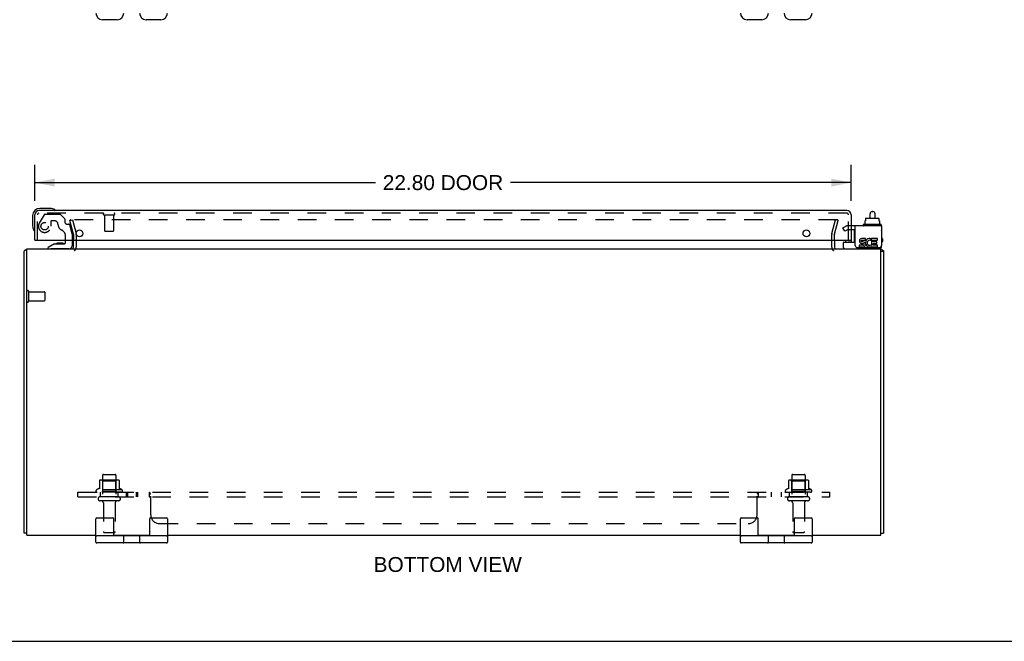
# Model space of a CAD drawing. Header units: inches. Extents: x 0 to 94.4, y 0 to 61.1.
# Tile 2 of 6: x 19.7 to 47.2, y 0 to 17.4. Entities that reach past the tile are written whole.
import ezdxf

# ---------------------------------------------------------------- set-up
doc = ezdxf.new("R2010")
doc.units = ezdxf.units.IN
doc.header["$LTSCALE"] = 5.194444
doc.header["$MEASUREMENT"] = 0
doc.linetypes.add('HIDDEN', pattern=[0.2, 0.1, -0.1])
doc.layers.get('0').update_dxf_attribs({"linetype": 'CONTINUOUS'})
for name, color, linetype in [('DEFAULT_2', 8, 'HIDDEN'), ('DIMENSIONS', 7, 'CONTINUOUS'), ('DOOR_ASSEMBLY', 7, 'CONTINUOUS'), ('SUBPANEL', 7, 'CONTINUOUS')]:
    doc.layers.add(name, color=color, linetype=linetype)
doc.styles.get("Standard").update_dxf_attribs({"font": 'arial.ttf'})
doc.dimstyles.new('DIMSTYLE_1', dxfattribs={"dimtxt": 0.416667, "dimasz": 0.555556, "dimexe": 0.09, "dimexo": 0.07, "dimgap": 0.0375, "dimtad": 0, "dimtih": 1, "dimtoh": 1, "dimzin": 4, "dimdsep": 46, "dimtxsty": 'Standard', "dimblk": '_FILLED', "dimblk1": '_FILLED', "dimblk2": '_FILLED', "dimcen": 0.09, "dimadec": 3, "dimazin": 1, "dimtfac": 1, "dimtdec": 3, "dimtofl": 0, "dimtmove": 0, "dimatfit": 3, "dimldrblk": '_FILLED', "dimfxl": 0, "dimtolj": 1, "dimtzin": 4, "dimarcsym": 0})

# ---------------------------------------------------------------- blocks, each defined once
blk = doc.blocks.new('_FILLED')
at = {"color": 0, "linetype": 'ByBlock'}
blk.add_solid([(0, 0), (-1, 0.2), (-1, -0.2)], dxfattribs=at)
blk = doc.blocks.new('*D3')
at = {"layer": 'DIMENSIONS', "color": 2, "linetype": 'Continuous'}
for p, q in [((20.146, 12.3), (20.146, 13.308)), ((42.946, 12.3), (42.946, 13.308)), ((20.146, 12.808), (29.657, 12.808)), ((42.946, 12.808), (33.435, 12.808))]:
    blk.add_line(p, q, dxfattribs=at)
at = {"layer": 'DIMENSIONS', "color": 2, "linetype": 'Continuous', "xscale": 0.5555555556, "yscale": 0.5555555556, "zscale": 0.5555555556, "rotation": 180}
blk.add_blockref('_FILLED', (20.146, 12.808), dxfattribs=at)
at = {"layer": 'DIMENSIONS', "color": 2, "linetype": 'Continuous', "xscale": 0.5555555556, "yscale": 0.5555555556, "zscale": 0.5555555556}
blk.add_blockref('_FILLED', (42.946, 12.808), dxfattribs=at)
at = {"layer": 'DIMENSIONS', "color": 2, "linetype": 'Continuous', "insert": (31.546, 13.017), "char_height": 0.4167, "width": 3.36121, "attachment_point": 2, "line_spacing_factor": 0.9}
blk.add_mtext('22.80 DOOR', dxfattribs=at)

msp = doc.modelspace()

# ---------------------------------------------------------------- linework, layer by layer
at = {"color": 7, "linetype": 'Continuous'}
for p, q in [((22.448, 17.357), (22.037, 17.357)), ((23.667, 17.357), (23.256, 17.357)), ((40.448, 17.357), (40.037, 17.357)), ((41.667, 17.357), (41.256, 17.357)), ((43.475, 11.813), (43.475, 11.937)), ((43.535, 11.997), (43.555, 11.997)), ((43.615, 11.813), (43.615, 11.937)), ((43.276, 11.628), (43.276, 11.608)), ((43.773, 11.638), (43.286, 11.638)), ((43.328, 11.745), (43.344, 11.745)), ((43.328, 11.745), (43.328, 11.638)), ((43.344, 11.803), (43.344, 11.745)), ((43.355, 11.813), (43.71, 11.813)), ((43.721, 11.803), (43.721, 11.745)), ((43.721, 11.745), (43.738, 11.745)), ((43.738, 11.745), (43.738, 11.638)), ((43.783, 11.628), (43.783, 11.608)), ((42.733, 11), (42.733, 11.138)), ((42.743, 11.148), (43.058, 11.148)), ((43.795, 11.04), (43.795, 11.054)), ((43.777, 10.897), (43.852, 10.897)), ((21.852, 2.77), (21.852, 3.42)), ((21.877, 3.445), (22.327, 3.445)), ((22.352, 2.945), (22.352, 3.42)), ((23.352, 3.42), (23.352, 2.945)), ((23.377, 3.445), (23.827, 3.445)), ((23.852, 3.42), (23.852, 2.77)), ((39.852, 2.77), (39.852, 3.42)), ((39.877, 3.445), (40.327, 3.445)), ((40.352, 2.945), (40.352, 3.42)), ((41.352, 3.42), (41.352, 2.945)), ((41.377, 3.445), (41.827, 3.445)), ((41.852, 3.42), (41.852, 2.77)), ((19.927, 3.023), (19.852, 3.023)), ((23.827, 2.945), (21.877, 2.945)), ((22.557, 2.945), (22.557, 2.96)), ((22.633, 2.77), (22.633, 2.92)), ((23.071, 2.92), (23.071, 2.77)), ((23.147, 2.945), (23.147, 2.96)), ((41.827, 2.945), (39.877, 2.945)), ((40.557, 2.945), (40.557, 2.96)), ((40.633, 2.77), (40.633, 2.92)), ((41.071, 2.92), (41.071, 2.77)), ((41.147, 2.945), (41.147, 2.96)), ((43.777, 3.023), (43.852, 3.023)), ((23.827, 2.745), (21.877, 2.745)), ((41.827, 2.745), (39.877, 2.745)), ((0, 0), (94.444, 0))]:
    msp.add_line(p, q, dxfattribs=at)
at = {"color": 3, "linetype": 'Continuous'}
for p, q in [((43.795, 11.598), (43.058, 11.598)), ((43.058, 11.054), (43.058, 11.598)), ((43.795, 11.598), (43.795, 11.054)), ((21.227, 11.002), (21.227, 11.203)), ((42.477, 11.203), (42.477, 11.002)), ((43.274, 11.06), (43.173, 11.06)), ((43.173, 11.06), (43.173, 11.013)), ((43.173, 11.013), (43.274, 11.013)), ((43.228, 11.108), (43.279, 11.108)), ((43.343, 11.245), (43.243, 11.245)), ((43.243, 11.199), (43.343, 11.199)), ((43.274, 11.152), (43.243, 11.152)), ((43.343, 11.199), (43.343, 11.245)), ((43.487, 11.193), (43.505, 11.236)), ((43.514, 11.052), (43.499, 11.072)), ((43.684, 11.245), (43.514, 11.245)), ((43.514, 11.245), (43.514, 11.052)), ((43.514, 11.027), (43.514, 11.013)), ((43.514, 11.013), (43.684, 11.013)), ((43.56, 11.199), (43.684, 11.199)), ((43.56, 11.152), (43.56, 11.199)), ((43.66, 11.152), (43.56, 11.152)), ((43.56, 11.108), (43.66, 11.108)), ((43.56, 11.06), (43.56, 11.108)), ((43.684, 11.06), (43.56, 11.06)), ((43.66, 11.108), (43.66, 11.152)), ((43.684, 11.199), (43.684, 11.245)), ((43.684, 11.013), (43.684, 11.06)), ((19.852, 3.023), (19.852, 10.897)), ((19.927, 2.96), (19.927, 10.96)), ((19.927, 10.96), (43.777, 10.96)), ((43.118, 10.994), (43.735, 10.994)), ((43.777, 2.96), (43.777, 10.96)), ((43.852, 10.897), (43.852, 3.023)), ((19.927, 2.96), (21.852, 2.96)), ((22.352, 2.96), (23.352, 2.96)), ((23.852, 2.96), (39.852, 2.96)), ((40.352, 2.96), (41.352, 2.96)), ((41.852, 2.96), (43.777, 2.96))]:
    msp.add_line(p, q, dxfattribs=at)
for points in [[(19.866, 10.911), (19.864, 10.91), (19.862, 10.909), (19.86, 10.908), (19.858, 10.907), (19.857, 10.906), (19.855, 10.905), (19.854, 10.903), (19.853, 10.902), (19.853, 10.901), (19.852, 10.9), (19.852, 10.899), (19.852, 10.898), (19.852, 10.897)], [(19.883, 10.922), (19.881, 10.921), (19.88, 10.92), (19.878, 10.919), (19.876, 10.917), (19.874, 10.916), (19.872, 10.915), (19.87, 10.914), (19.866, 10.911)], [(43.821, 10.922), (43.822, 10.921), (43.824, 10.92), (43.826, 10.919), (43.827, 10.917), (43.829, 10.916), (43.832, 10.915), (43.834, 10.914)], [(43.834, 10.914), (43.838, 10.911), (43.84, 10.91), (43.842, 10.909), (43.844, 10.908), (43.845, 10.907), (43.847, 10.906), (43.848, 10.905), (43.849, 10.903), (43.85, 10.902), (43.851, 10.901), (43.851, 10.9), (43.852, 10.899), (43.852, 10.898), (43.852, 10.897)]]:
    msp.add_lwpolyline(points, dxfattribs=at)
at = {"color": 7, "linetype": 'Continuous'}
for centre, radius, start, end in [((22.037, 17.542), 0.185, 180, 270), ((22.448, 17.542), 0.185, 270, 360), ((23.256, 17.542), 0.185, 180, 270), ((23.667, 17.542), 0.185, 270, 360), ((40.037, 17.542), 0.185, 180, 270), ((40.448, 17.542), 0.185, 270, 360), ((41.256, 17.542), 0.185, 180, 270), ((41.667, 17.542), 0.185, 270, 360), ((43.535, 11.937), 0.06, 90, 180), ((43.555, 11.937), 0.06, 0, 90), ((43.286, 11.628), 0.01, 90, 180), ((43.286, 11.608), 0.01, 180, 270), ((43.773, 11.628), 0.01, 0, 90), ((43.773, 11.608), 0.01, 270, 360), ((43.78, 11.48), 0.0162, 343.791, 16.209), ((42.743, 11.138), 0.01, 90, 180), ((42.773, 11), 0.04, 180, 270), ((43.715, 11.04), 0.08, 270, 360), ((21.877, 3.42), 0.025, 90, 180), ((22.327, 3.42), 0.025, 0, 90), ((23.377, 3.42), 0.025, 90, 180), ((23.827, 3.42), 0.025, 0, 90), ((39.877, 3.42), 0.025, 90, 180), ((40.327, 3.42), 0.025, 0, 90), ((41.377, 3.42), 0.025, 90, 180), ((41.827, 3.42), 0.025, 0, 90), ((21.877, 2.92), 0.025, 90, 180), ((21.877, 2.77), 0.025, 180, 270), ((22.608, 2.92), 0.025, 0, 90), ((22.608, 2.77), 0.025, 270, 360), ((23.096, 2.92), 0.025, 90, 180), ((23.096, 2.77), 0.025, 180, 270), ((23.827, 2.92), 0.025, 0, 90), ((23.827, 2.77), 0.025, 270, 360), ((39.877, 2.92), 0.025, 90, 180), ((39.877, 2.77), 0.025, 180, 270), ((40.608, 2.92), 0.025, 0, 90), ((40.608, 2.77), 0.025, 270, 360), ((41.096, 2.92), 0.025, 90, 180), ((41.096, 2.77), 0.025, 180, 270), ((41.827, 2.92), 0.025, 0, 90), ((41.827, 2.77), 0.025, 270, 360)]:
    msp.add_arc(centre, radius, start, end, dxfattribs=at)
at = {"color": 3, "linetype": 'Continuous'}
for centre, radius, start, end in [((21.185, 11.002), 0.042, 270, 360), ((42.519, 11.002), 0.042, 180, 270), ((43.118, 11.054), 0.06, 180, 270), ((43.243, 11.176), 0.0696, 89.9911, 257.4338), ((43.243, 11.176), 0.0232, 90, 270.0485), ((43.274, 11.083), 0.0696, 270, 90), ((43.274, 11.083), 0.0232, 270, 351.2295), ((43.27, 11.082), 0.0267, 353.4285, 71.7628), ((43.459, 11.129), 0.116, 66.5966, 251.8791), ((43.459, 11.129), 0.0696, 66.5966, 305.1122), ((43.46, 11.127), 0.114, 251.4199, 296.1963), ((43.459, 11.129), 0.116, 295.737, 297.8532), ((43.735, 11.054), 0.06, 270, 360), ((19.969, 10.843), 0.117, 111.0402, 137.4431), ((43.735, 10.843), 0.117, 42.5569, 68.9598)]:
    msp.add_arc(centre, radius, start, end, dxfattribs=at)
at = {"color": 7, "linetype": 'Continuous'}
for centre, major_axis, ratio, start_param, end_param in [((43.355, 11.803), (0.0111, 0), 0.898834, 1.570796, 3.141593), ((43.71, 11.803), (0.0113, 0), 0.88616, 0, 1.570796)]:
    msp.add_ellipse(centre, major_axis=major_axis, ratio=ratio, start_param=start_param, end_param=end_param, dxfattribs=at)
at = {"layer": 'DEFAULT_2', "color": 8, "linetype": 'HIDDEN'}
for p, q in [((21.122, 11.754), (21.195, 11.773)), ((21.226, 11.367), (21.122, 11.754)), ((42.554, 11.773), (21.149, 11.773)), ((21.195, 11.773), (21.298, 11.387)), ((42.405, 11.387), (42.509, 11.773)), ((42.478, 11.367), (42.581, 11.754)), ((42.581, 11.754), (42.509, 11.773)), ((42.556, 11.773), (42.554, 11.773)), ((42.717, 11.543), (42.789, 11.584)), ((43.058, 11.598), (42.841, 11.598)), ((21.227, 11.361), (21.227, 11.203)), ((21.302, 11.361), (21.302, 11.002)), ((42.402, 11.002), (42.402, 11.361)), ((42.477, 11.203), (42.477, 11.361)), ((42.769, 11.453), (42.717, 11.543)), ((42.841, 11.494), (42.769, 11.453)), ((43.058, 11.494), (42.841, 11.494)), ((19.97, 9.777), (19.97, 9.493)), ((19.97, 9.759), (20.417, 9.759)), ((20.427, 9.749), (20.427, 9.521)), ((19.97, 9.511), (20.417, 9.511)), ((21.949, 4.486), (21.949, 4.258)), ((22.482, 4.496), (21.971, 4.496)), ((22.043, 4.476), (22.023, 4.496)), ((22.039, 4.63), (22.039, 4.035)), ((22.043, 4.18), (22.043, 4.476)), ((22.41, 4.476), (22.043, 4.476)), ((22.069, 4.66), (22.384, 4.66)), ((22.41, 4.476), (22.43, 4.496)), ((22.41, 4.18), (22.41, 4.476)), ((22.414, 4.63), (22.414, 4.035)), ((22.504, 4.486), (22.504, 4.258)), ((41.199, 4.486), (41.199, 4.258)), ((41.732, 4.496), (41.221, 4.496)), ((41.293, 4.476), (41.273, 4.496)), ((41.289, 4.63), (41.289, 4.035)), ((41.66, 4.476), (41.293, 4.476)), ((41.293, 4.18), (41.293, 4.476)), ((41.319, 4.66), (41.634, 4.66)), ((41.66, 4.476), (41.68, 4.496)), ((41.66, 4.18), (41.66, 4.476)), ((41.664, 4.63), (41.664, 4.035)), ((41.754, 4.486), (41.754, 4.258)), ((22.583, 4.23), (21.871, 4.23)), ((22.561, 4.16), (21.893, 4.16)), ((22.043, 4.18), (22.023, 4.16)), ((22.41, 4.18), (22.043, 4.18)), ((22.41, 4.18), (22.43, 4.16)), ((41.833, 4.23), (41.121, 4.23)), ((41.811, 4.16), (41.143, 4.16)), ((41.293, 4.18), (41.273, 4.16)), ((41.66, 4.18), (41.293, 4.18)), ((41.66, 4.18), (41.68, 4.16)), ((22.484, 4.035), (21.969, 4.035)), ((22.484, 3.925), (21.969, 3.925)), ((22.062, 3.863), (22.062, 3.065)), ((22.392, 3.863), (22.392, 3.065)), ((41.734, 4.035), (41.219, 4.035)), ((41.734, 3.925), (41.219, 3.925)), ((41.312, 3.863), (41.312, 3.065)), ((41.642, 3.863), (41.642, 3.065)), ((22.092, 3.035), (22.362, 3.035)), ((41.342, 3.035), (41.612, 3.035))]:
    msp.add_line(p, q, dxfattribs=at)
for points in [[(21.149, 11.773), (21.148, 11.773), (21.146, 11.773), (21.144, 11.772), (21.142, 11.772), (21.141, 11.771), (21.139, 11.77), (21.138, 11.769), (21.136, 11.768), (21.135, 11.767), (21.134, 11.766), (21.133, 11.764), (21.132, 11.763), (21.131, 11.761), (21.13, 11.759), (21.13, 11.758), (21.13, 11.756), (21.129, 11.754), (21.129, 11.754)], [(21.129, 11.754), (21.129, 11.752), (21.13, 11.751), (21.13, 11.749)], [(42.572, 11.763), (42.571, 11.764), (42.57, 11.766), (42.569, 11.767), (42.567, 11.768), (42.566, 11.769), (42.564, 11.77), (42.563, 11.771), (42.561, 11.772), (42.559, 11.772), (42.558, 11.773), (42.556, 11.773)], [(42.572, 11.763), (42.573, 11.761), (42.573, 11.759), (42.574, 11.758), (42.574, 11.756), (42.574, 11.754), (42.574, 11.754)], [(42.574, 11.754), (42.574, 11.752), (42.574, 11.751), (42.573, 11.749)]]:
    msp.add_lwpolyline(points, dxfattribs=at)
for centre, radius, start, end in [((42.841, 11.494), 0.104, 90, 120), ((21.202, 11.361), 0.025, 0, 15), ((21.202, 11.361), 0.1, 0, 15), ((42.502, 11.361), 0.1, 165, 180), ((42.502, 11.361), 0.025, 165, 180), ((21.185, 11.002), 0.117, 303.0998, 360), ((42.519, 11.002), 0.117, 180, 236.9002), ((19.948, 9.777), 0.0215, 0, 180), ((20.417, 9.749), 0.01, 0, 90), ((19.948, 9.493), 0.0215, 180, 360), ((20.417, 9.521), 0.01, 270, 360), ((21.959, 4.486), 0.01, 95.1938, 180), ((21.971, 4.355), 0.141, 90, 95.2081), ((22.069, 4.63), 0.03, 90, 180), ((22.384, 4.63), 0.03, 0, 90), ((22.482, 4.355), 0.141, 84.7919, 90), ((22.494, 4.486), 0.01, 0, 84.8062), ((41.209, 4.486), 0.01, 95.1938, 180), ((41.221, 4.355), 0.141, 90, 95.2081), ((41.319, 4.63), 0.03, 90, 180), ((41.634, 4.63), 0.03, 0, 90), ((41.732, 4.355), 0.141, 84.7919, 90), ((41.744, 4.486), 0.01, 0, 84.8062), ((21.893, 4.199), 0.0384, 124.4497, 270), ((22.227, 3.63), 0.698, 113.9679, 120.6631), ((21.939, 4.277), 0.01, 293.9679, 360), ((22.514, 4.277), 0.01, 180, 246.0321), ((22.227, 3.63), 0.698, 59.3369, 66.0321), ((22.561, 4.199), 0.0384, 270, 55.5503), ((41.143, 4.199), 0.0384, 124.4497, 270), ((41.477, 3.63), 0.698, 113.9679, 120.6631), ((41.189, 4.277), 0.01, 293.9679, 360), ((41.764, 4.277), 0.01, 180, 246.0321), ((41.477, 3.63), 0.698, 59.3369, 66.0321), ((41.811, 4.199), 0.0384, 270, 55.5503), ((21.969, 3.98), 0.055, 90, 270), ((21.999, 3.863), 0.0625, 0, 90), ((22.454, 3.863), 0.0625, 90, 180), ((22.484, 3.98), 0.055, 270, 90), ((41.219, 3.98), 0.055, 90, 270), ((41.249, 3.863), 0.0625, 0, 90), ((41.704, 3.863), 0.0625, 90, 180), ((41.734, 3.98), 0.055, 270, 90), ((22.092, 3.065), 0.03, 180, 270), ((22.362, 3.065), 0.03, 270, 360), ((41.342, 3.065), 0.03, 180, 270), ((41.612, 3.065), 0.03, 270, 360)]:
    msp.add_arc(centre, radius, start, end, dxfattribs=at)
at = {"layer": 'DOOR_ASSEMBLY', "color": 7, "linetype": 'Continuous'}
for p, q in [((20.086, 11.888), (20.086, 11.599)), ((20.576, 12.088), (20.286, 12.088)), ((20.613, 12.085), (20.576, 12.088)), ((20.086, 11.599), (20.089, 11.561)), ((43.036, 11.161), (43.036, 11.494)), ((20.696, 11.098), (20.52, 10.999)), ((20.52, 10.96), (20.52, 10.999)), ((20.696, 11.098), (20.973, 11.098)), ((20.785, 11.115), (20.784, 11.115)), ((20.925, 11.115), (20.785, 11.115)), ((20.925, 11.115), (20.926, 11.115)), ((21.004, 11.129), (21.004, 11.203)), ((21.189, 11.203), (21.189, 11.039)), ((42.79, 11.203), (42.79, 11.161)), ((42.865, 11.193), (42.864, 11.203)), ((42.865, 11.193), (42.946, 11.193)), ((42.946, 11.203), (42.946, 11.148)), ((43.821, 11.241), (43.821, 11.161))]:
    msp.add_line(p, q, dxfattribs=at)
at = {"layer": 'DOOR_ASSEMBLY', "color": 3, "linetype": 'Continuous'}
for p, q in [((20.146, 11.203), (20.146, 11.911)), ((42.829, 12.028), (20.263, 12.028)), ((42.946, 11.911), (42.946, 11.203)), ((20.146, 11.203), (42.946, 11.203))]:
    msp.add_line(p, q, dxfattribs=at)
at = {"layer": 'DOOR_ASSEMBLY', "color": 8, "linetype": 'HIDDEN'}
for p, q in [((20.221, 11.203), (20.221, 11.911)), ((42.829, 11.953), (20.263, 11.953)), ((20.407, 11.909), (20.272, 11.676)), ((20.433, 11.924), (20.845, 11.924)), ((20.981, 11.801), (20.866, 11.916)), ((22.079, 11.91), (22.363, 11.91)), ((22.097, 11.91), (22.097, 11.463)), ((22.345, 11.91), (22.345, 11.463)), ((42.871, 11.203), (42.871, 11.911)), ((20.593, 11.723), (20.593, 11.59)), ((20.703, 11.739), (20.609, 11.739)), ((20.987, 11.786), (20.987, 11.708)), ((21.046, 11.649), (21.091, 11.649)), ((21.189, 11.37), (21.121, 11.626)), ((21.004, 11.203), (21.004, 11.313)), ((21.189, 11.37), (21.189, 11.203)), ((22.107, 11.453), (22.335, 11.453)), ((21.11, 10.96), (20.52, 10.96))]:
    msp.add_line(p, q, dxfattribs=at)
msp.add_circle((20.421, 11.59), 0.103, dxfattribs=at)
at = {"layer": 'DOOR_ASSEMBLY', "color": 3, "linetype": 'Continuous'}
for centre in [(21.396, 11.391), (41.696, 11.391)]:
    msp.add_circle(centre, 0.094, dxfattribs=at)
at = {"layer": 'DOOR_ASSEMBLY', "color": 7, "linetype": 'Continuous'}
for centre, radius, start, end in [((20.286, 11.888), 0.2, 90, 180), ((20.576, 11.838), 0.25, 59.1101, 90), ((20.696, 12.043), 0.015, 270, 353.6204), ((20.696, 12.04), 0.015, 6.3796, 59.1101), ((20.336, 11.599), 0.25, 180, 210.8899), ((20.135, 11.478), 0.015, 210.8899, 263.6204), ((20.131, 11.478), 0.015, 276.3796, 360), ((43.066, 11.301), 0.03, 189, 253.8099), ((20.785, 11.025), 0.09, 90.672, 125.1877), ((20.925, 11.025), 0.09, 55.0768, 89.328), ((20.973, 11.129), 0.031, 270, 360), ((21.11, 11.039), 0.079, 270, 360), ((42.82, 11.161), 0.03, 180, 205.717), ((43.006, 11.161), 0.03, 334.2815, 360), ((43.791, 11.241), 0.03, 0, 82.2332), ((43.791, 11.161), 0.03, 277.7668, 360)]:
    msp.add_arc(centre, radius, start, end, dxfattribs=at)
at = {"layer": 'DOOR_ASSEMBLY', "color": 3, "linetype": 'Continuous'}
for centre, start, end in [((20.263, 11.911), 90, 180), ((42.829, 11.911), 0, 90)]:
    msp.add_arc(centre, 0.117, start, end, dxfattribs=at)
at = {"layer": 'DOOR_ASSEMBLY', "color": 8, "linetype": 'HIDDEN'}
for centre, radius, start, end in [((20.263, 11.911), 0.042, 90, 180), ((20.433, 11.894), 0.03, 90, 150), ((20.845, 11.894), 0.03, 45, 90), ((22.079, 11.932), 0.0215, 90, 270), ((22.363, 11.932), 0.0215, 270, 90), ((42.829, 11.911), 0.042, 0, 90), ((20.421, 11.59), 0.172, 150, 360), ((20.609, 11.723), 0.016, 90, 180), ((20.703, 11.649), 0.09, 0, 90), ((20.978, 11.649), 0.185, 180, 244.2582), ((20.967, 11.786), 0.02, 0, 45), ((21.046, 11.708), 0.059, 180, 270), ((21.091, 11.618), 0.031, 15, 90), ((20.816, 11.313), 0.188, 0, 64.2582), ((22.107, 11.463), 0.01, 180, 270), ((22.335, 11.463), 0.01, 270, 360)]:
    msp.add_arc(centre, radius, start, end, dxfattribs=at)
at = {"layer": 'SUBPANEL', "color": 8, "linetype": 'HIDDEN'}
for p, q in [((21.352, 4.035), (21.352, 4.16)), ((21.352, 4.16), (42.352, 4.16)), ((21.977, 4.035), (21.977, 4.16)), ((22.477, 4.035), (22.477, 4.16)), ((22.705, 4.035), (22.705, 4.16)), ((22.741, 4.035), (22.741, 4.16)), ((22.986, 4.035), (22.986, 4.16)), ((23.022, 4.035), (23.022, 4.16)), ((23.348, 4.035), (23.348, 4.16)), ((23.349, 4.16), (23.348, 4.16)), ((23.363, 4.147), (23.362, 4.149)), ((23.366, 4.141), (23.365, 4.144)), ((40.356, 4.035), (40.356, 4.16)), ((40.717, 4.035), (40.717, 4.16)), ((40.998, 4.035), (40.998, 4.16)), ((41.227, 4.035), (41.227, 4.16)), ((41.727, 4.035), (41.727, 4.16)), ((42.352, 4.035), (42.352, 4.16)), ((21.352, 4.035), (42.352, 4.035)), ((23.349, 4.035), (23.348, 4.035)), ((23.354, 4.032), (23.353, 4.033)), ((23.369, 4.014), (23.368, 4.015)), ((23.378, 4.114), (23.377, 4.117)), ((23.38, 4.11), (23.379, 4.112)), ((23.383, 4.106), (23.382, 4.108)), ((23.383, 4.01), (23.382, 4.01)), ((23.383, 3.535), (23.383, 4.106)), ((40.32, 3.535), (40.32, 4.106)), ((40.34, 4.02), (40.341, 4.022)), ((23.633, 3.285), (40.07, 3.285))]:
    msp.add_line(p, q, dxfattribs=at)
for points in [[(23.365, 4.144), (23.363, 4.147), (23.362, 4.149), (23.36, 4.152), (23.359, 4.154), (23.357, 4.156), (23.355, 4.157), (23.354, 4.158), (23.352, 4.159), (23.351, 4.16), (23.35, 4.16), (23.349, 4.16), (23.348, 4.16)], [(23.373, 4.126), (23.37, 4.132), (23.369, 4.135), (23.367, 4.138), (23.366, 4.141)], [(23.375, 4.12), (23.374, 4.123), (23.373, 4.126)], [(40.32, 4.106), (40.322, 4.108), (40.323, 4.11), (40.324, 4.112), (40.326, 4.114), (40.327, 4.117), (40.328, 4.12), (40.33, 4.123), (40.331, 4.126), (40.333, 4.132)], [(40.333, 4.132), (40.335, 4.135), (40.336, 4.138), (40.337, 4.141)], [(40.337, 4.141), (40.339, 4.144), (40.34, 4.147), (40.342, 4.149), (40.343, 4.152), (40.345, 4.154)], [(40.34, 4.147), (40.342, 4.149), (40.343, 4.152), (40.345, 4.154), (40.346, 4.156), (40.348, 4.157), (40.35, 4.158), (40.351, 4.159), (40.352, 4.16), (40.354, 4.16), (40.355, 4.16), (40.356, 4.16)], [(23.359, 4.027), (23.358, 4.028), (23.357, 4.03), (23.356, 4.031), (23.354, 4.032), (23.353, 4.033), (23.352, 4.034), (23.351, 4.035), (23.35, 4.035), (23.349, 4.035), (23.348, 4.035)], [(23.36, 4.025), (23.359, 4.027), (23.358, 4.028), (23.357, 4.03), (23.356, 4.031)], [(23.366, 4.017), (23.365, 4.019), (23.364, 4.02), (23.362, 4.022), (23.36, 4.025)], [(23.383, 4.01), (23.382, 4.01), (23.38, 4.009), (23.379, 4.009), (23.378, 4.009), (23.376, 4.01), (23.375, 4.01), (23.374, 4.01), (23.373, 4.011), (23.372, 4.012), (23.37, 4.013), (23.369, 4.014), (23.368, 4.015), (23.367, 4.016), (23.366, 4.017), (23.365, 4.019), (23.364, 4.02)], [(23.383, 4.106), (23.382, 4.108), (23.38, 4.11), (23.379, 4.112), (23.378, 4.114), (23.377, 4.117), (23.375, 4.12)], [(23.38, 4.009), (23.379, 4.009), (23.378, 4.009)], [(40.32, 4.106), (40.322, 4.108), (40.323, 4.11), (40.324, 4.112), (40.326, 4.114), (40.327, 4.117)], [(40.32, 4.01), (40.322, 4.01), (40.323, 4.009), (40.324, 4.009), (40.326, 4.009), (40.327, 4.01), (40.328, 4.01), (40.329, 4.01), (40.331, 4.011), (40.332, 4.012), (40.333, 4.013), (40.334, 4.014), (40.335, 4.015), (40.337, 4.016), (40.338, 4.017), (40.339, 4.019), (40.34, 4.02)], [(40.32, 4.01), (40.322, 4.01), (40.323, 4.009), (40.324, 4.009)], [(40.334, 4.014), (40.335, 4.015), (40.337, 4.016), (40.338, 4.017), (40.339, 4.019)], [(40.341, 4.022), (40.343, 4.025), (40.344, 4.027), (40.345, 4.028), (40.347, 4.03), (40.348, 4.031), (40.349, 4.032)], [(40.344, 4.027), (40.345, 4.028), (40.347, 4.03), (40.348, 4.031), (40.349, 4.032), (40.35, 4.033), (40.351, 4.034), (40.353, 4.035), (40.354, 4.035), (40.355, 4.035), (40.356, 4.035)]]:
    msp.add_lwpolyline(points, dxfattribs=at)
for centre, start, end in [((23.633, 3.535), 180, 270), ((40.07, 3.535), 270, 360)]:
    msp.add_arc(centre, 0.25, start, end, dxfattribs=at)

# ---------------------------------------------------------------- texts
at = {"layer": 'DIMENSIONS', "color": 2, "linetype": 'Continuous', "insert": (31.678, 2.353), "char_height": 0.41667, "width": 4.12949, "attachment_point": 2, "line_spacing_factor": 0.9}
msp.add_mtext('BOTTOM VIEW', dxfattribs=at)

# ---------------------------------------------------------------- dimensions: what is measured, and where the dimension line sits
at = {"layer": 'DIMENSIONS', "color": 2, "linetype": 'Continuous'}
dim = msp.add_linear_dim(base=(42.946, 12.808), p1=(20.146, 12.23), p2=(42.946, 12.23), text='<> DOOR', dimstyle='DIMSTYLE_1', dxfattribs=at)
dim.commit()
dim.dimension.update_dxf_attribs({"geometry": '*D3', "text_midpoint": (31.546, 12.808), "dimtype": 160})

doc.saveas('drawing.dxf')
